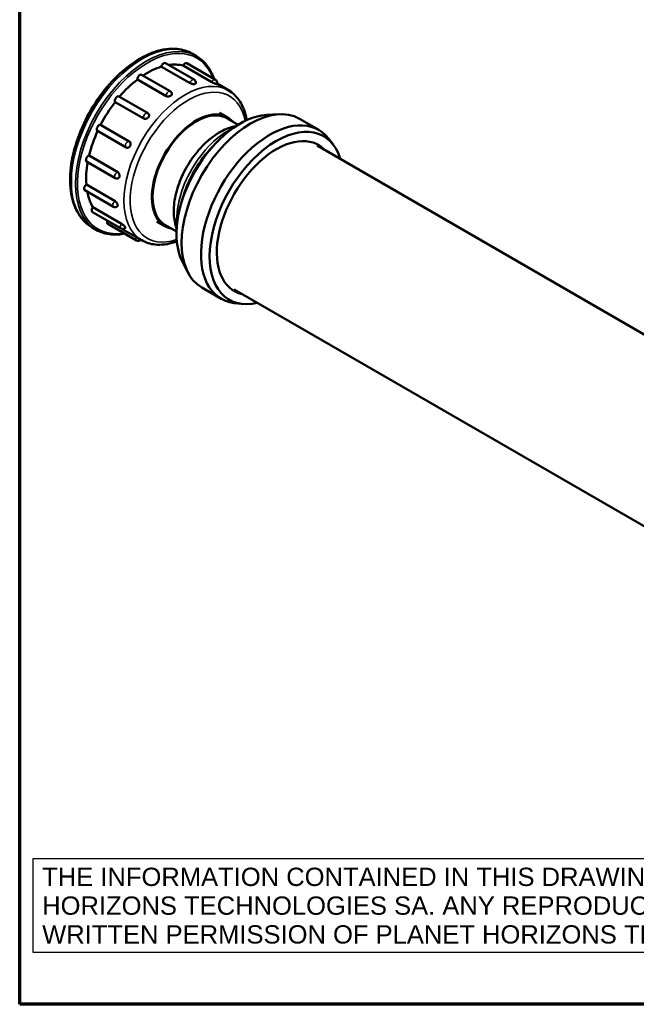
# Model space of a CAD drawing. Header units: millimetres. Extents: x 18 to 880, y 18 to 1083.
# Tile 1 of 5: x 18 to 220, y 18 to 341. Entities that reach past the tile are written whole.
import ezdxf

# ---------------------------------------------------------------- set-up
doc = ezdxf.new("R2010")
doc.units = ezdxf.units.MM
doc.header["$LTSCALE"] = 3
for name, color, linetype, lineweight in [('Cadre (ISO)', 7, 'Continuous', 70), ('Etroit visible (ISO)', 7, 'Continuous', 35), ('Symbole (ISO)', 7, 'Continuous', 25), ('Visible (ISO)', 7, 'Continuous', 50)]:
    doc.layers.add(name, color=color, linetype=linetype, lineweight=lineweight)
doc.styles.add('Note Text (A4D)', font='arial.ttf')

# ---------------------------------------------------------------- blocks, each defined once
blk = doc.blocks.new('Cadres AQUA4D Border')
at = {"layer": 'Cadre (ISO)'}
for p, q in [((6, 6), (6, 204)), ((291, 6), (6, 6))]:
    blk.add_line(p, q, dxfattribs=at)

msp = doc.modelspace()

# ---------------------------------------------------------------- linework, layer by layer
at = {"layer": 'Etroit visible (ISO)'}
for centre, major_axis, start_param, end_param in [((58.21, 301.47), (-16.45, -28.49), 3.141593, 6.283185), ((59.55, 300.7), (-16.45, -28.49), 3.141593, 6.283185), ((59.89, 300.5), (-16.21, -28.08), 2.700182, 6.724596), ((72.31, 293.33), (-14.2, -24.6), 3.141593, 6.283185), ((73.32, 292.75), (-13.48, -23.35), 2.557646, 6.867132), ((74.66, 320.52), (0.563, 0.974), 0, 2.105222), ((81.66, 320.48), (0.562, 0.974), 0, 1.712522), ((66.85, 316.68), (0.563, 0.974), 0, 2.497921), ((86.77, 316.58), (0.562, 0.974), 0, 0.443479), ((59.41, 309.55), (-0.563, -0.974), 3.141593, 6.032212), ((83.64, 286.79), (10.65, 18.45), 0.499042, 2.642551), ((86.49, 285.14), (-12.02, -20.82), 3.833556, 5.591222), ((53.47, 300.22), (-0.562, -0.974), 3.243706, 6.283185), ((49.94, 290.1), (-0.562, -0.974), 3.636405, 6.283185), ((49.36, 280.74), (-0.562, -0.974), 4.029104, 6.283185), ((51.81, 273.57), (-0.562, -0.974), 4.421803, 6.283185), ((56.92, 269.66), (-0.563, -0.974), 4.900903, 6.283185)]:
    msp.add_ellipse(centre, major_axis=major_axis, ratio=0.57735, start_param=start_param, end_param=end_param, dxfattribs=at)
at = {"layer": 'Visible (ISO)'}
for p, q in [((76, 329.19), (74.67, 329.96)), ((65.82, 326.92), (75.23, 321.49)), ((72.82, 326.89), (82.22, 321.46)), ((73.89, 320.3), (64.49, 325.73)), ((81.02, 320.67), (71.62, 326.1)), ((66.06, 316.1), (56.66, 321.53)), ((58.01, 323.08), (67.41, 317.66)), ((86.51, 317.93), (82.72, 320.11)), ((82.75, 320.2), (87.34, 317.55)), ((58.72, 308.69), (49.32, 314.12)), ((50.57, 315.96), (59.97, 310.53)), ((86.24, 309.08), (83.62, 310.59)), ((89.7, 306.67), (86.06, 308.77)), ((99.01, 309.9), (103.11, 310.13)), ((116.12, 304.99), (109.77, 308.65)), ((43.5, 304.68), (52.91, 299.25)), ((44.57, 306.65), (53.97, 301.22)), ((87.89, 305.94), (88.94, 306.18)), ((120.96, 300.03), (119.44, 302.03)), ((79.53, 297.48), (81.6, 299.78)), ((326.69, 177.93), (115.59, 299.81)), ((39.97, 294.56), (49.38, 289.13)), ((40.76, 296.55), (50.17, 291.12)), ((39.39, 285.2), (48.8, 279.77)), ((39.87, 287.04), (49.28, 281.61)), ((72.33, 285.01), (71.37, 282.06)), ((41.84, 278.02), (51.25, 272.59)), ((42.03, 279.59), (51.43, 274.16)), ((65.64, 273.4), (63.02, 274.91)), ((43.1, 272.2), (41.76, 272.98)), ((46.96, 274.12), (56.36, 268.69)), ((58.11, 268.74), (51.67, 272.45)), ((69.45, 271.6), (65.81, 273.7)), ((69.19, 273.53), (69.49, 272.51)), ((71.31, 261.92), (73.16, 258.26)), ((84.12, 249.56), (77.77, 253.23)), ((299.44, 130.73), (88.34, 252.61)), ((90.83, 247.85), (88.34, 248.16))]:
    msp.add_line(p, q, dxfattribs=at)
for centre, start, end in [((74.66, 320.52), 347.591, 60), ((81.66, 320.48), 333.6632, 60), ((66.85, 316.68), 5.6199, 60), ((86.77, 316.58), 24.783, 60), ((59.41, 309.55), 32.7397, 60), ((53.47, 300.22), 240, 253.8451), ((49.94, 290.1), 240, 285.4695), ((49.36, 280.74), 240, 306.2889), ((51.81, 273.57), 240, 321.2999), ((56.92, 269.66), 240, 319.199)]:
    msp.add_arc(centre, 1.12, start, end, dxfattribs=at)
for centre, major_axis, start_param, end_param in [((65.26, 325.95), (0.563, 0.974), 0, 2.105222), ((59.89, 300.5), (14.2, 24.6), 0.161533, 0.427293), ((72.26, 325.91), (0.562, 0.974), 0, 1.712522), ((57.44, 322.11), (0.563, 0.974), 0, 2.497921), ((59.89, 300.5), (14.2, 24.6), 0.554232, 0.855989), ((59.89, 300.5), (14.2, 24.6), 0.946931, 1.258659), ((59.89, 300.5), (14.2, 24.6), 1.33963, 1.653103), ((50, 314.98), (-0.563, -0.974), 3.141593, 6.032212), ((93.77, 280.94), (-16, -27.71), 3.141593, 6.283185), ((75.94, 291.24), (-10.12, -17.54), 3.141593, 6.283185), ((75.94, 291.24), (-10.3, -17.84), 2.956992, 6.467786), ((90.38, 282.9), (14.8, 25.64), 0.360295, 2.781298), ((100.12, 277.27), (16, 27.71), 6.045244, 9.662719), ((102.24, 276.05), (-15.5, -26.85), 2.644625, 6.780153), ((59.89, 300.5), (14.2, 24.6), 1.732731, 2.045802), ((44.07, 305.65), (-0.562, -0.974), 3.243706, 6.283185), ((102.24, 276.05), (13.82, 23.95), 6.112882, 9.595081), ((87.55, 284.53), (12.17, 21.09), 1.152363, 1.989229), ((85.7, 285.6), (10.41, 18.03), 1.217862, 1.23521), ((85.67, 285.62), (10.41, 18.03), 1.147061, 1.187925), ((40.54, 295.53), (-0.562, -0.974), 3.636405, 6.283185), ((59.89, 300.5), (14.2, 24.6), 2.131537, 2.438501), ((39.95, 286.17), (-0.562, -0.974), 4.029104, 6.283185), ((59.89, 300.5), (-14.2, -24.6), 5.686967, 5.972793), ((85.67, 285.62), (10.41, 18.03), 1.953668, 1.994532), ((85.7, 285.6), (10.41, 18.03), 1.906383, 1.923731), ((42.41, 279), (-0.562, -0.974), 4.421803, 6.283185), ((47.52, 275.09), (-0.563, -0.974), 4.983198, 6.283185)]:
    msp.add_ellipse(centre, major_axis=major_axis, ratio=0.57735, start_param=start_param, end_param=end_param, dxfattribs=at)
for points, knots in [([(41.76, 272.98), (40.01, 273.99), (38.52, 275.46), (36.17, 279.17), (35.35, 281.45), (34.45, 286.63), (34.41, 289.56), (35.14, 295.73), (35.91, 298.97), (38.18, 305.4), (39.67, 308.6), (43.22, 314.65), (45.28, 317.5), (49.77, 322.57), (52.2, 324.8), (57.2, 328.39), (59.78, 329.76), (64.84, 331.45), (67.32, 331.79), (71.44, 331.37), (73.15, 330.84), (74.67, 329.96)], [3.926991, 3.926991, 3.926991, 3.926991, 4.22189, 4.22189, 4.531855, 4.531855, 4.857293, 4.857293, 5.184575, 5.184575, 5.510631, 5.510631, 5.836172, 5.836172, 6.162311, 6.162311, 6.489656, 6.489656, 6.814481, 6.814481, 7.068583, 7.068583, 7.068583, 7.068583]), ([(76, 329.19), (77.76, 328.18), (79.23, 326.69), (80.92, 323.87), (81.39, 322.84), (81.77, 321.72)], [0.7853982, 0.7853982, 0.7853982, 0.7853982, 1.0964277, 1.0964277, 1.252134, 1.252134, 1.252134, 1.252134]), ([(75.76, 320.28), (75.76, 320.26), (75.75, 320.23), (75.71, 320.18), (75.68, 320.15), (75.58, 320.1), (75.52, 320.08), (75.4, 320.04), (75.32, 320.03), (75.15, 320.02), (75.06, 320.02), (74.86, 320.02), (74.73, 320.04), (74.49, 320.08), (74.35, 320.11), (74.1, 320.2), (73.98, 320.25), (73.89, 320.3)], [0.095615, 0.095615, 0.095615, 0.095615, 0.1120711, 0.1120711, 0.1399631, 0.1399631, 0.1678552, 0.1678552, 0.1957472, 0.1957472, 0.2236393, 0.2236393, 0.2579955, 0.2579955, 0.2968529, 0.2968529, 0.3357104, 0.3357104, 0.3357104, 0.3357104]), ([(82.67, 319.99), (82.67, 319.98), (82.66, 319.98), (82.65, 319.98), (82.63, 319.98), (82.55, 319.99), (82.51, 320.01), (82.4, 320.04), (82.34, 320.06), (82.19, 320.12), (82.11, 320.15), (81.94, 320.22), (81.81, 320.28), (81.59, 320.38), (81.47, 320.44), (81.23, 320.56), (81.12, 320.62), (81.02, 320.67)], [0.1018643, 0.1018643, 0.1018643, 0.1018643, 0.1120711, 0.1120711, 0.1399631, 0.1399631, 0.1678552, 0.1678552, 0.1957472, 0.1957472, 0.2236393, 0.2236393, 0.2579955, 0.2579955, 0.2968529, 0.2968529, 0.3357104, 0.3357104, 0.3357104, 0.3357104]), ([(67.97, 316.79), (67.98, 316.72), (67.96, 316.63), (67.91, 316.5), (67.87, 316.44), (67.77, 316.32), (67.71, 316.27), (67.58, 316.17), (67.5, 316.13), (67.33, 316.05), (67.23, 316.02), (67.03, 315.97), (66.9, 315.95), (66.66, 315.94), (66.52, 315.95), (66.27, 316), (66.15, 316.04), (66.06, 316.1)], [0.0780603, 0.0780603, 0.0780603, 0.0780603, 0.1120711, 0.1120711, 0.1399631, 0.1399631, 0.1678552, 0.1678552, 0.1957472, 0.1957472, 0.2236393, 0.2236393, 0.2579955, 0.2579955, 0.2968529, 0.2968529, 0.3357104, 0.3357104, 0.3357104, 0.3357104]), ([(86.51, 317.93), (88.03, 317.05), (89.32, 315.79), (91.35, 312.6), (92.07, 310.64), (92.48, 308.38), (92.49, 308.28), (92.51, 308.18)], [0.7853982, 0.7853982, 0.7853982, 0.7853982, 1.0767866, 1.0767866, 1.3848024, 1.3848024, 1.3989079, 1.3989079, 1.3989079, 1.3989079]), ([(60.35, 310.16), (60.41, 310.08), (60.44, 309.98), (60.47, 309.79), (60.47, 309.68), (60.43, 309.5), (60.4, 309.41), (60.31, 309.24), (60.26, 309.16), (60.15, 309.02), (60.07, 308.95), (59.92, 308.82), (59.83, 308.77), (59.65, 308.67), (59.52, 308.63), (59.3, 308.58), (59.17, 308.57), (58.93, 308.6), (58.81, 308.64), (58.72, 308.69)], [0.041169, 0.041169, 0.041169, 0.041169, 0.0777149, 0.0777149, 0.1120711, 0.1120711, 0.1399631, 0.1399631, 0.1678552, 0.1678552, 0.1957472, 0.1957472, 0.2236393, 0.2236393, 0.2579955, 0.2579955, 0.2968529, 0.2968529, 0.3357104, 0.3357104, 0.3357104, 0.3357104]), ([(69.19, 273.53), (68.71, 275.14), (68.5, 276.94), (68.62, 280.83), (68.96, 282.91), (70.13, 287.13), (70.96, 289.25), (73.04, 293.33), (74.28, 295.29), (77.05, 298.84), (78.58, 300.45), (81.79, 303.14), (83.47, 304.22), (86.07, 305.4), (86.99, 305.72), (87.89, 305.94)], [4.426032, 4.426032, 4.426032, 4.426032, 4.748567, 4.748567, 5.078076, 5.078076, 5.406376, 5.406376, 5.733586, 5.733586, 6.06112, 6.06112, 6.390149, 6.390149, 6.569542, 6.569542, 6.569542, 6.569542]), ([(53.97, 301.22), (54.06, 301.17), (54.15, 301.09), (54.29, 300.9), (54.34, 300.78), (54.4, 300.57), (54.41, 300.44), (54.4, 300.23), (54.39, 300.13), (54.34, 299.94), (54.31, 299.84), (54.22, 299.68), (54.17, 299.59), (54.05, 299.44), (53.98, 299.37), (53.83, 299.25), (53.73, 299.19), (53.53, 299.12), (53.42, 299.1), (53.25, 299.12), (53.2, 299.13), (53.16, 299.14)], [0, 0, 0, 0, 0.0388574, 0.0388574, 0.0777149, 0.0777149, 0.1120711, 0.1120711, 0.1399631, 0.1399631, 0.1678552, 0.1678552, 0.1957472, 0.1957472, 0.2236393, 0.2236393, 0.2579955, 0.2579955, 0.2968529, 0.2968529, 0.3142705, 0.3142705, 0.3142705, 0.3142705]), ([(50.17, 291.12), (50.26, 291.06), (50.35, 290.98), (50.52, 290.79), (50.58, 290.68), (50.68, 290.45), (50.72, 290.32), (50.76, 290.12), (50.77, 290.02), (50.76, 289.82), (50.75, 289.73), (50.72, 289.56), (50.69, 289.48), (50.62, 289.32), (50.57, 289.26), (50.47, 289.14), (50.39, 289.08), (50.29, 289.04), (50.27, 289.03), (50.24, 289.02)], [0, 0, 0, 0, 0.0388574, 0.0388574, 0.0777149, 0.0777149, 0.1120711, 0.1120711, 0.1399631, 0.1399631, 0.1678552, 0.1678552, 0.1957472, 0.1957472, 0.2236393, 0.2236393, 0.2579955, 0.2579955, 0.2692006, 0.2692006, 0.2692006, 0.2692006]), ([(49.28, 281.61), (49.37, 281.56), (49.47, 281.48), (49.66, 281.3), (49.75, 281.19), (49.89, 280.99), (49.95, 280.88), (50.04, 280.7), (50.08, 280.61), (50.13, 280.44), (50.15, 280.36), (50.16, 280.21), (50.16, 280.14), (50.14, 280.02), (50.12, 279.96), (50.08, 279.89), (50.05, 279.86), (50.02, 279.84)], [0, 0, 0, 0, 0.0388574, 0.0388574, 0.0777149, 0.0777149, 0.1120711, 0.1120711, 0.1399631, 0.1399631, 0.1678552, 0.1678552, 0.1957472, 0.1957472, 0.2236393, 0.2236393, 0.2449947, 0.2449947, 0.2449947, 0.2449947]), ([(52.46, 270.94), (50.91, 270.64), (49.41, 270.55), (46.21, 270.85), (44.56, 271.36), (43.1, 272.2)], [3.460255, 3.460255, 3.460255, 3.460255, 3.6679838, 3.6679838, 3.9269908, 3.9269908, 3.9269908, 3.9269908]), ([(51.43, 274.16), (51.52, 274.1), (51.63, 274.03), (51.84, 273.88), (51.95, 273.79), (52.14, 273.63), (52.23, 273.53), (52.37, 273.4), (52.43, 273.33), (52.53, 273.21), (52.57, 273.15), (52.64, 273.06), (52.66, 273.01), (52.7, 272.94), (52.7, 272.91), (52.7, 272.88), (52.69, 272.87), (52.69, 272.86)], [0, 0, 0, 0, 0.0388574, 0.0388574, 0.0777149, 0.0777149, 0.1120711, 0.1120711, 0.1399631, 0.1399631, 0.1678552, 0.1678552, 0.1957472, 0.1957472, 0.2236393, 0.2236393, 0.2352201, 0.2352201, 0.2352201, 0.2352201]), ([(69.55, 268.41), (69.32, 268.32), (69.08, 268.24), (66.66, 267.43), (64.5, 267.14), (60.91, 267.51), (59.43, 267.97), (58.11, 268.74)], [3.313481, 3.313481, 3.313481, 3.313481, 3.3485192, 3.3485192, 3.6739971, 3.6739971, 3.9269908, 3.9269908, 3.9269908, 3.9269908])]:
    msp.add_open_spline(points, degree=3, knots=knots, dxfattribs=at)

# ---------------------------------------------------------------- block references
at = {"xscale": 3, "yscale": 3, "zscale": 3}
msp.add_blockref('Cadres AQUA4D Border', (0, 0), dxfattribs=at)

# ---------------------------------------------------------------- texts
at = {"layer": 'Symbole (ISO)', "insert": (25.38, 50.35), "char_height": 6, "width": 394.0288, "attachment_point": 4, "line_spacing_factor": 0.944221, "style": 'Note Text (A4D)', "bg_fill": 16, "box_fill_scale": 1.5, "bg_fill_color": 256, "bg_fill_transparency": 0}
msp.add_mtext('\\fArial|b0|i0;THE INFORMATION CONTAINED IN THIS DRAWING IS THE SOLE PROPERTY OF PLANET \\PHORIZONS TECHNOLOGIES SA. ANY REPRODUCTION IN PART OR WHOLE WITHOUT THE \\PWRITTEN PERMISSION OF PLANET HORIZONS TECHNOLOGIES SA IS PROHIBITED.', dxfattribs=at)

doc.saveas('drawing.dxf')
